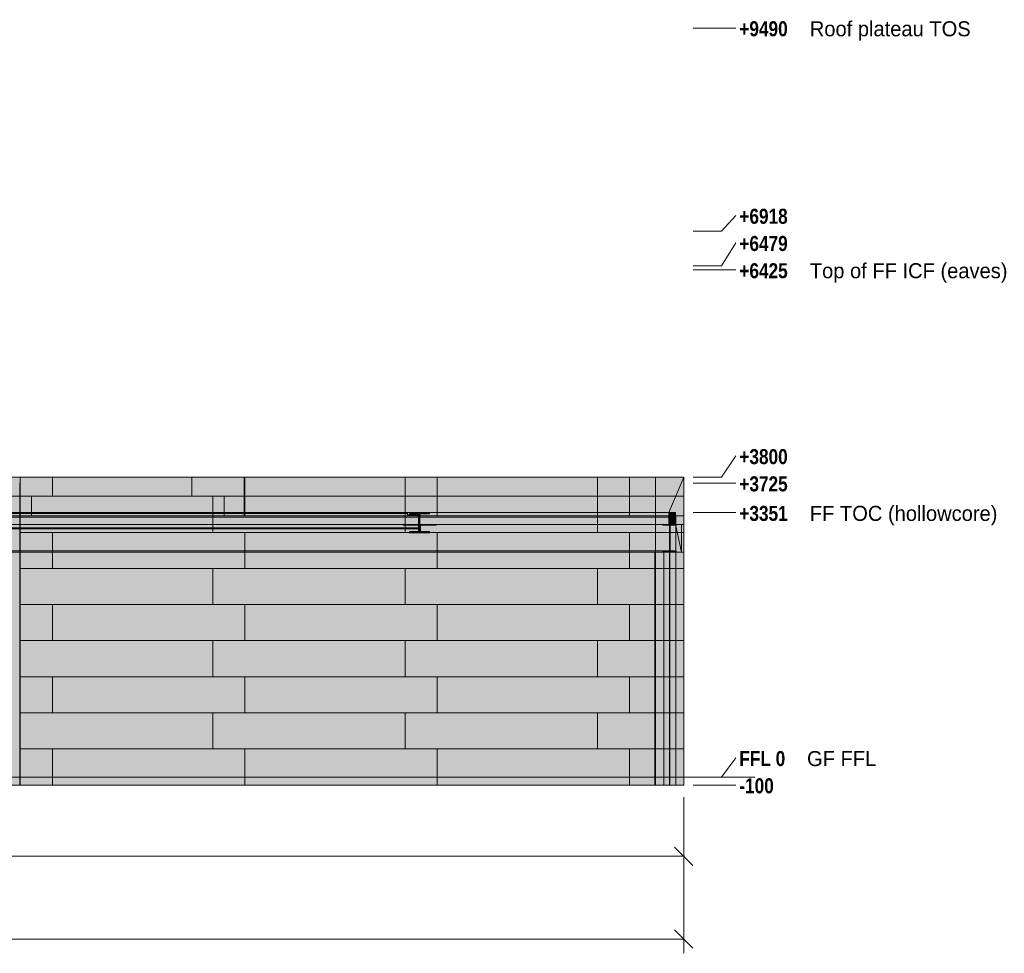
# Model space of a CAD drawing. Header units: millimetres. Extents: x -1685 to 35654, y -5139 to 9805.
# Tile 79 of 79: x 23176 to 35654, y -2232 to 9595. Entities that reach past the tile are written whole.
import ezdxf

# ---------------------------------------------------------------- set-up
doc = ezdxf.new("R2010")
doc.units = ezdxf.units.MM
doc.linetypes.add('DASHED', pattern=[1.524, 1.27, -0.254])
for name, color, linetype in [('FILL-C_9EB2DB', 7, 'Continuous'), ('FILL-EPS', 7, 'Continuous'), ('LINE-C_2E8C94', 7, 'Continuous'), ('LINE-C_337880', 7, 'Continuous'), ('LINE-INK', 7, 'Continuous'), ('LINE-STEEL', 7, 'Continuous'), ('LINE-STEEL-DASH', 7, 'DASHED'), ('LINE-TEAL_DK-DASH', 7, 'DASHED'), ('TEXT-STEEL', 7, 'Continuous')]:
    doc.layers.add(name, color=color, linetype=linetype)
doc.styles.add('OpenSansCondensed-Bold', font='OpenSansCondensed-Bold.ttf')

msp = doc.modelspace()

# ---------------------------------------------------------------- hatches: boundary and pattern name
at = {"layer": 'FILL-C_9EB2DB', "true_color": 0x9eb2db}
h = msp.add_hatch(color=9, dxfattribs=at)
h.dxf.hatch_style = 1
h.paths.add_polyline_path([(21752, 3324), (21890, 3324), (21890, 3339), (28091, 3339), (28091, 3324), (28229, 3324), (28229, 3158), (28091, 3158), (21890, 3158), (21752, 3158)])
h = msp.add_hatch(color=9, dxfattribs=at)
h.dxf.hatch_style = 1
h.paths.add_polyline_path([(21752, 3158), (21752, 3324), (21890, 3324), (21890, 3339), (28091, 3339), (28091, 3324), (28229, 3324), (28229, 3158), (28091, 3158), (21890, 3158)])
h = msp.add_hatch(color=9, dxfattribs=at)
h.dxf.hatch_style = 1
h.paths.add_polyline_path([(21752, 3324), (21890, 3324), (21890, 3339), (28091, 3339), (28091, 3324), (28229, 3324), (28229, 3158), (28091, 3158), (21890, 3158), (21752, 3158)])
h = msp.add_hatch(color=9, dxfattribs=at)
h.dxf.hatch_style = 1
h.paths.add_polyline_path([(21752, 3158), (21752, 3324), (21890, 3324), (21890, 3339), (28091, 3339), (28091, 3324), (28229, 3324), (28229, 3158), (28091, 3158), (21890, 3158)])
h = msp.add_hatch(color=9, dxfattribs=at)
h.dxf.hatch_style = 1
h.paths.add_polyline_path([(21890, 3350), (28091, 3350), (28091, 3339), (21890, 3339)])
h = msp.add_hatch(color=9, dxfattribs=at)
h.dxf.hatch_style = 1
h.paths.add_polyline_path([(21890, 3339), (21890, 3350), (28091, 3350), (28091, 3350), (28091, 3339), (21890, 3339)])
h = msp.add_hatch(color=9, dxfattribs=at)
h.dxf.hatch_style = 1
h.paths.add_polyline_path([(21890, 3350), (28091, 3350), (28091, 3339), (21890, 3339)])
h = msp.add_hatch(color=9, dxfattribs=at)
h.dxf.hatch_style = 1
h.paths.add_polyline_path([(21890, 3339), (21890, 3350), (28091, 3350), (28091, 3350), (28091, 3339), (21890, 3339)])
h = msp.add_hatch(color=9, dxfattribs=at)
h.dxf.hatch_style = 1
h.paths.add_polyline_path([(22416, 3309), (31491, 3309), (31491, 3293), (22416, 3293)])
h = msp.add_hatch(color=9, dxfattribs=at)
h.dxf.hatch_style = 1
h.paths.add_polyline_path([(22416, 3293), (22416, 3309), (31491, 3309), (31491, 3293)])
h = msp.add_hatch(color=9, dxfattribs=at)
h.dxf.hatch_style = 1
h.paths.add_polyline_path([(22416, 3293), (31491, 3293), (31491, 2865), (22416, 2865)])
h = msp.add_hatch(color=9, dxfattribs=at)
h.dxf.hatch_style = 1
h.paths.add_polyline_path([(22416, 2865), (22416, 3293), (31491, 3293), (31491, 2865)])
h = msp.add_hatch(color=9, dxfattribs=at)
h.dxf.hatch_style = 1
h.paths.add_polyline_path([(28116, 3096), (28116, 3110), (28239, 3110), (28239, 3336), (28116, 3336), (28116, 3350), (28370, 3350), (28370, 3336), (28247, 3336), (28247, 3322), (28247, 3110), (28370, 3110), (28370, 3096), (28372, 3096), (28372, 3096), (28372, 3096), (28372, 3096), (28371, 3096), (28370, 3096)])
h = msp.add_hatch(color=9, dxfattribs=at)
h.dxf.hatch_style = 1
h.paths.add_polyline_path([(28116, 3096), (28116, 3110), (28239, 3110), (28239, 3336), (28116, 3336), (28116, 3350), (28370, 3350), (28370, 3336), (28247, 3336), (28247, 3110), (28370, 3110), (28370, 3096)])
h = msp.add_hatch(color=9, dxfattribs=at)
h.dxf.hatch_style = 1
h.paths.add_polyline_path([(28116, 3110), (28239, 3110), (28239, 3322), (28247, 3322), (28247, 3110), (28370, 3110), (28370, 3096), (28372, 3096), (28372, 3096), (28372, 3096), (28371, 3096), (28370, 3096), (28116, 3096)])
h = msp.add_hatch(color=9, dxfattribs=at)
h.dxf.hatch_style = 1
h.paths.add_polyline_path([(28370, 3350), (28372, 3350), (28372, 3350), (28372, 3350), (28372, 3350)])
h = msp.add_hatch(color=9, dxfattribs=at)
h.dxf.hatch_style = 1
h.paths.add_polyline_path([(21752, 3158), (28091, 3158), (28229, 3158), (28229, 3147), (21890, 3147), (21752, 3147)])
h = msp.add_hatch(color=9, dxfattribs=at)
h.dxf.hatch_style = 1
h.paths.add_polyline_path([(21752, 3147), (21752, 3158), (21890, 3158), (28091, 3158), (28091, 3158), (28229, 3158), (28229, 3147), (28091, 3147), (21890, 3147), (21890, 3147)])
h = msp.add_hatch(color=9, dxfattribs=at)
h.dxf.hatch_style = 1
h.paths.add_polyline_path([(21752, 3158), (28091, 3158), (28229, 3158), (28229, 3147), (21890, 3147), (21752, 3147)])
h = msp.add_hatch(color=9, dxfattribs=at)
h.dxf.hatch_style = 1
h.paths.add_polyline_path([(21752, 3147), (21752, 3158), (21890, 3158), (28091, 3158), (28091, 3158), (28229, 3158), (28229, 3147), (28091, 3147), (21890, 3147), (21890, 3147)])
h = msp.add_hatch(color=9, dxfattribs=at)
h.dxf.hatch_style = 1
h.paths.add_polyline_path([(28034, 3190), (28034, 3200), (28239, 3200), (28239, 3100), (28229, 3100), (28229, 3190)])
h = msp.add_hatch(color=9, dxfattribs=at)
h.dxf.hatch_style = 1
h.paths.add_polyline_path([(28034, 3200), (28239, 3200), (28239, 3100), (28229, 3100), (28229, 3190), (28034, 3190)])
h = msp.add_hatch(color=9, dxfattribs=at)
h.dxf.hatch_style = 1
h.paths.add_polyline_path([(28247, 3200), (28452, 3200), (28452, 3190), (28257, 3190), (28257, 3100), (28247, 3100)])
h = msp.add_hatch(color=9, dxfattribs=at)
h.dxf.hatch_style = 1
h.paths.add_polyline_path([(28247, 3200), (28452, 3200), (28452, 3190), (28257, 3190), (28257, 3100), (28247, 3100)])
h = msp.add_hatch(color=9, dxfattribs=at)
h.dxf.hatch_style = 1
h.paths.add_polyline_path([(31328, 2849), (31328, 2858), (31410, 2858), (31410, 3190), (31328, 3190), (31328, 3200), (31500, 3200), (31500, 3190), (31418, 3190), (31418, 3172), (31418, 2858), (31500, 2858), (31500, 2849)])
h = msp.add_hatch(color=9, dxfattribs=at)
h.dxf.hatch_style = 1
h.paths.add_polyline_path([(31328, 2849), (31328, 2858), (31410, 2858), (31410, 3190), (31328, 3190), (31328, 3200), (31500, 3200), (31500, 3190), (31418, 3190), (31418, 2858), (31500, 2858), (31500, 2849)])
h = msp.add_hatch(color=9, dxfattribs=at)
h.dxf.hatch_style = 1
h.paths.add_polyline_path([(31328, 2858), (31410, 2858), (31410, 3172), (31418, 3172), (31418, 2858), (31500, 2858), (31500, 2849), (31328, 2849)])
h = msp.add_hatch(color=9, dxfattribs=at)
h.dxf.hatch_style = 1
h.paths.add_polyline_path([(31500, 3200), (31501, 3200), (31501, 3200), (31501, 3200)])
h = msp.add_hatch(color=9, dxfattribs=at)
h.dxf.hatch_style = 1
h.paths.add_polyline_path([(22416, 2865), (31491, 2865), (31491, 2849), (22416, 2849)])
h = msp.add_hatch(color=9, dxfattribs=at)
h.dxf.hatch_style = 1
h.paths.add_polyline_path([(22416, 2849), (22416, 2865), (31491, 2865), (31491, 2849)])
h = msp.add_hatch(color=9, dxfattribs=at)
h.dxf.hatch_style = 1
h.paths.add_polyline_path([(31338, -100), (31338, 2849), (31490, 2849), (31490, -100)])
h = msp.add_hatch(color=9, dxfattribs=at)
h.dxf.hatch_style = 1
h.paths.add_polyline_path([(31338, 2849), (31411, 2849), (31411, -100), (31338, -100)])
h = msp.add_hatch(color=9, dxfattribs=at)
h.dxf.hatch_style = 1
h.paths.add_polyline_path([(31338, -100), (31338, 2849), (31411, 2849), (31411, -100)])
h = msp.add_hatch(color=9, dxfattribs=at)
h.dxf.hatch_style = 1
h.paths.add_polyline_path([(31338, 2849), (31490, 2849), (31490, -100), (31338, -100)])
h = msp.add_hatch(color=9, dxfattribs=at)
h.dxf.hatch_style = 1
h.paths.add_polyline_path([(31417, 2849), (31490, 2849), (31490, -100), (31417, -100)])
h = msp.add_hatch(color=9, dxfattribs=at)
h.dxf.hatch_style = 1
h.paths.add_polyline_path([(31417, -100), (31417, 2849), (31490, 2849), (31490, -100)])
h = msp.add_hatch(color=9, dxfattribs=at)
h.dxf.hatch_style = 1
h.paths.add_polyline_path([(31500, 2849), (31501, 2849), (31501, 2848), (31501, 2848)])
h = msp.add_hatch(color=9, dxfattribs=at)
h.dxf.hatch_style = 1
h.paths.add_polyline_path([(31500, 2849), (31501, 2849), (31501, 2848), (31501, 2848)])
at = {"layer": 'FILL-EPS', "true_color": 0xccffff}
h = msp.add_hatch(color=7, dxfattribs=at)
h.dxf.hatch_style = 1
h.paths.add_polyline_path([(13703, 3800), (31235, 3800), (31235, 3351), (13856, 3351), (13856, 3199), (31235, 3199), (31235, -100), (13703, -100), (13703, -100), (13703, -100)])
h = msp.add_hatch(color=7, dxfattribs=at)
h.dxf.hatch_style = 1
h.paths.add_polyline_path([(13703, 3800), (31235, 3800), (31235, -100), (13703, -100)])
h = msp.add_hatch(color=7, dxfattribs=at)
h.dxf.hatch_style = 1
h.paths.add_polyline_path([(22591, 3800), (31235, 3800), (31235, 3310), (22748, 3310), (22748, -100), (22591, -100)])
h = msp.add_hatch(color=7, dxfattribs=at)
h.dxf.hatch_style = 1
h.paths.add_polyline_path([(22591, 3800), (31235, 3800), (31235, 3351), (22591, 3351)])
h = msp.add_hatch(color=7, dxfattribs=at)
h.dxf.hatch_style = 1
h.paths.add_polyline_path([(31235, 3800), (31235, 3800), (31235, 3802), (31235, 3802), (31235, 3802), (31235, 3800), (31591, 3800), (31591, 3801), (31591, 3800), (31591, 3200), (31404, 3200), (31404, 3351), (31235, 3351), (31235, 3351), (31235, 3800)])
h = msp.add_hatch(color=7, dxfattribs=at)
h.dxf.hatch_style = 1
h.paths.add_polyline_path([(31235, 3310), (31235, 3800), (31591, 3800), (31591, 3310)])
h = msp.add_hatch(color=7, dxfattribs=at)
h.dxf.hatch_style = 1
h.paths.add_polyline_path([(31235, 3351), (31235, 3800), (31591, 3800), (31404, 3351)])
h = msp.add_hatch(color=7, dxfattribs=at)
h.dxf.hatch_style = 1
h.paths.add_polyline_path([(31235, 2849), (31235, 3199), (31403, 3199), (31404, 3199), (31489, 3199), (31489, 3200), (31404, 3200), (31404, 3351), (31591, 3800), (31591, 3200), (31591, 2849)])
h = msp.add_hatch(color=7, dxfattribs=at)
h.dxf.hatch_style = 1
h.paths.add_polyline_path([(31235, 3800), (31591, 3800), (31591, -100), (31591, -102), (31591, -102), (31591, -100), (31235, -100), (31235, 3199), (31489, 3199), (31489, 3351), (31235, 3351)])
h = msp.add_hatch(color=7, dxfattribs=at)
h.dxf.hatch_style = 1
h.paths.add_polyline_path([(31235, -102), (31235, -102), (31235, 3199), (31235, 3199), (31404, 3199), (31404, 3351), (31235, 3351), (31235, 3351), (31235, 3351), (31235, 3351), (31235, 3800), (31235, 3800), (31235, 3800), (31235, 3800), (31591, 3800), (31591, -100), (31235, -100), (31235, -102), (31235, -102), (31235, -102)])
h = msp.add_hatch(color=7, dxfattribs=at)
h.dxf.hatch_style = 1
h.paths.add_polyline_path([(31235, 3800), (31591, 3800), (31591, -100), (31235, -100)])
h = msp.add_hatch(color=7, dxfattribs=at)
h.dxf.hatch_style = 1
h.paths.add_polyline_path([(31591, 3800), (31591, 3802), (31591, 3800)])
h = msp.add_hatch(color=7, dxfattribs=at)
h.dxf.hatch_style = 1
h.paths.add_polyline_path([(31591, 3801), (31591, 3801)])
h = msp.add_hatch(color=7, dxfattribs=at)
h.dxf.hatch_style = 1
h.paths.add_polyline_path([(13856, 3199), (13856, 3351), (31235, 3351), (31235, 3199)])
h = msp.add_hatch(color=7, dxfattribs=at)
h.dxf.hatch_style = 1
h.paths.add_polyline_path([(22591, 3351), (31235, 3351), (31235, 3351), (31235, 3310), (22748, 3310), (22748, 3199), (22591, 3199)])
h = msp.add_hatch(color=7, dxfattribs=at)
h.dxf.hatch_style = 1
h.paths.add_polyline_path([(31235, 3351), (31404, 3351), (31404, 3200), (31235, 3200)])
h = msp.add_hatch(color=7, dxfattribs=at)
h.dxf.hatch_style = 1
h.paths.add_polyline_path([(31235, 3199), (31235, 3351), (31404, 3351), (31404, 3199)])
h = msp.add_hatch(color=7, dxfattribs=at)
h.dxf.hatch_style = 1
h.paths.add_polyline_path([(31235, 3200), (31235, 3310), (31591, 3310), (31591, 3200)])
h = msp.add_hatch(color=7, dxfattribs=at)
h.dxf.hatch_style = 1
h.paths.add_polyline_path([(31404, 3351), (31489, 3351), (31489, 3200), (31404, 3200)])
h = msp.add_hatch(color=7, dxfattribs=at)
h.dxf.hatch_style = 1
h.paths.add_polyline_path([(31235, 3199), (31489, 3199), (31489, 3200), (31591, 3200), (31591, -100), (31591, -102), (31591, -102), (31591, -100), (31235, -100)])
h = msp.add_hatch(color=7, dxfattribs=at)
h.dxf.hatch_style = 1
h.paths.add_polyline_path([(31235, -100), (31235, 3199), (31489, 3199), (31489, 3200), (31489, 3200), (31489, 3200), (31562, 3200), (31562, 2849), (31591, 2849), (31591, -100)])
h = msp.add_hatch(color=7, dxfattribs=at)
h.dxf.hatch_style = 1
h.paths.add_polyline_path([(31235, 2849), (31235, 3199), (31489, 3199), (31489, 3200), (31591, 3200), (31591, 2849)])
h = msp.add_hatch(color=7, dxfattribs=at)
h.dxf.hatch_style = 1
h.paths.add_polyline_path([(31235, 3199), (31489, 3199), (31562, 2849), (31235, 2849)])
h = msp.add_hatch(color=7, dxfattribs=at)
h.dxf.hatch_style = 1
h.paths.add_polyline_path([(31489, 3200), (31562, 3200), (31562, 2849), (31562, 2849), (31489, 3199)])
h = msp.add_hatch(color=7, dxfattribs=at)
h.dxf.hatch_style = 1
h.paths.add_polyline_path([(31227, -100), (31227, 2849), (31235, 2849), (31235, -100)])
h = msp.add_hatch(color=7, dxfattribs=at)
h.dxf.hatch_style = 1
h.paths.add_polyline_path([(31227, 2849), (31235, 2849), (31235, -100), (31227, -100)])
h = msp.add_hatch(color=7, dxfattribs=at)
h.dxf.hatch_style = 1
h.paths.add_polyline_path([(31235, 2849), (31235, 2849), (31235, 2851), (31235, 2851), (31235, 2849), (31591, 2849), (31591, -100), (31235, -100), (31235, -100), (31235, 2849)])
h = msp.add_hatch(color=7, dxfattribs=at)
h.dxf.hatch_style = 1
h.paths.add_polyline_path([(31235, -100), (31235, 2849), (31591, 2849), (31591, -100)])
h = msp.add_hatch(color=7, dxfattribs=at)
h.dxf.hatch_style = 1
h.paths.add_polyline_path([(31235, -100), (31235, 2849), (31591, 2849), (31591, -100)])

# ---------------------------------------------------------------- linework, layer by layer
at = {"layer": 'LINE-C_2E8C94', "lineweight": 5}
for points in [[(13703, 3800), (31235, 3800), (31235, 3351), (13856, 3351), (13856, 3199), (31235, 3199), (31235, -100), (13703, -100), (13703, -100), (13703, -100)], [(13703, 3800), (31235, 3800), (31235, -100), (31235, -100), (13703, -100)], [(22591, 3800), (31235, 3800), (31235, 3800), (31235, 3310), (22748, 3310), (22748, -100), (22591, -100), (22591, -100), (22591, 3800)], [(22591, 3800), (31235, 3800), (31235, 3351), (22591, 3351)], [(31235, 3800), (31235, 3800), (31235, 3802), (31235, 3802), (31235, 3802), (31235, 3800), (31591, 3800), (31591, 3801), (31591, 3800), (31591, 3200), (31404, 3200), (31404, 3351), (31235, 3351), (31235, 3351), (31235, 3800)], [(31235, 3310), (31235, 3310), (31235, 3800), (31591, 3800), (31591, 3800), (31591, 3310)], [(31235, 3351), (31235, 3800), (31591, 3800), (31591, 3800), (31591, 3800), (31591, 3800), (31404, 3351)], [(31235, 2849), (31235, 3199), (31403, 3199), (31404, 3199), (31489, 3199), (31489, 3200), (31404, 3200), (31404, 3351), (31591, 3800), (31591, 3200), (31591, 3200), (31591, 3200), (31591, 2849)], [(31235, 3800), (31591, 3800), (31591, -100), (31591, -102), (31591, -102), (31591, -100), (31235, -100), (31235, 3199), (31489, 3199), (31489, 3351), (31235, 3351)], [(31235, -102), (31235, -102), (31235, 3199), (31235, 3199), (31404, 3199), (31404, 3351), (31235, 3351), (31235, 3351), (31235, 3351), (31235, 3351), (31235, 3800), (31235, 3800), (31235, 3800), (31235, 3800), (31591, 3800), (31591, -100), (31235, -100), (31235, -102), (31235, -102), (31235, -102)], [(31235, 3800), (31591, 3800), (31591, -100), (31235, -100)], [(31591, 3800), (31591, 3802), (31591, 3802), (31591, 3800)], [(31591, 3801), (31591, 3801), (31591, 3801)], [(13856, 3199), (13856, 3351), (31235, 3351), (31235, 3351), (31235, 3199), (13856, 3199)], [(22591, 3351), (22591, 3351), (31235, 3351), (31235, 3351), (31235, 3310), (22748, 3310), (22748, 3199), (22591, 3199), (22591, 3351)], [(31235, 3351), (31404, 3351), (31404, 3200), (31235, 3200)], [(31235, 3199), (31235, 3199), (31235, 3351), (31404, 3351), (31404, 3351), (31404, 3199)], [(31235, 3200), (31235, 3310), (31591, 3310), (31591, 3200)], [(31404, 3351), (31489, 3351), (31489, 3200), (31489, 3200), (31404, 3200)], [(31235, 3199), (31489, 3199), (31489, 3200), (31591, 3200), (31591, -100), (31591, -102), (31591, -102), (31591, -100), (31235, -100)], [(31235, -100), (31235, 3199), (31489, 3199), (31489, 3200), (31489, 3200), (31489, 3200), (31562, 3200), (31562, 2849), (31591, 2849), (31591, -100)], [(31235, 2849), (31235, 3199), (31489, 3199), (31489, 3200), (31591, 3200), (31591, 3200), (31591, 3200), (31591, 3200), (31591, 2849)], [(31235, 3199), (31489, 3199), (31562, 2849), (31235, 2849)], [(31489, 3200), (31562, 3200), (31562, 2849), (31562, 2849), (31489, 3199), (31489, 3200)], [(31227, -100), (31227, 2849), (31235, 2849), (31235, -100)], [(31227, 2849), (31235, 2849), (31235, -100), (31227, -100)], [(31235, 2849), (31235, 2849), (31235, 2851), (31235, 2851), (31235, 2849), (31591, 2849), (31591, -100), (31235, -100), (31235, -100), (31235, 2849)], [(31235, -100), (31235, -100), (31235, 2849), (31591, 2849), (31591, 2849), (31591, -100)], [(31235, -100), (31235, 2849), (31591, 2849), (31591, -100)]]:
    msp.add_lwpolyline(points, close=True, dxfattribs=at)
at = {"layer": 'LINE-C_337880', "lineweight": 5}
for p, q in [((23183, 3558), (23183, 3799)), ((23183, 3558), (23183, 3799)), ((23590, 3558), (23590, 3799)), ((23590, 3558), (23590, 3799)), ((25359, 3558), (25359, 3799)), ((25359, 3558), (25359, 3799)), ((26019, 3558), (26019, 3799)), ((26019, 3558), (26019, 3799)), ((26028, 3558), (26028, 3799)), ((26028, 3558), (26028, 3799)), ((26028, 3558), (26028, 3799)), ((26028, 3558), (26028, 3799)), ((28060, 3558), (28060, 3799)), ((28060, 3558), (28060, 3799)), ((28466, 3558), (28466, 3799)), ((28466, 3558), (28466, 3799)), ((30498, 3558), (30498, 3799)), ((30498, 3558), (30498, 3799)), ((30905, 3558), (30905, 3799)), ((30905, 3558), (30905, 3799)), ((22921, 3558), (23327, 3558)), ((22921, 3558), (23327, 3558)), ((23183, 3352), (23183, 3558)), ((23183, 3558), (23590, 3558)), ((23183, 3100), (23183, 3558)), ((23183, 3558), (23590, 3558)), ((23327, 3310), (23327, 3558)), ((23327, 3558), (25359, 3558)), ((23327, 3352), (23327, 3558)), ((23327, 3558), (25359, 3558)), ((23590, 3558), (25622, 3558)), ((23590, 3558), (25622, 3558)), ((25359, 3558), (25766, 3558)), ((25359, 3558), (25766, 3558)), ((25622, 3352), (25622, 3558)), ((25622, 3558), (26028, 3558)), ((25622, 3100), (25622, 3558)), ((25622, 3558), (26028, 3558)), ((25766, 3310), (25766, 3558)), ((25766, 3558), (26019, 3558)), ((25766, 3352), (25766, 3558)), ((25766, 3558), (26019, 3558)), ((26020, 3310), (26020, 3558)), ((26020, 3352), (26020, 3558)), ((26028, 3310), (26028, 3558)), ((26028, 3558), (28060, 3558)), ((26028, 3352), (26028, 3558)), ((26028, 3558), (28060, 3558)), ((26028, 3558), (28060, 3558)), ((26028, 3558), (28060, 3558)), ((28060, 3558), (28466, 3558)), ((28060, 3558), (28466, 3558)), ((28060, 3352), (28060, 3558)), ((28060, 3558), (28466, 3558)), ((28060, 3100), (28060, 3558)), ((28060, 3558), (28466, 3558)), ((28466, 3310), (28466, 3558)), ((28466, 3558), (30498, 3558)), ((28466, 3352), (28466, 3558)), ((28466, 3558), (30498, 3558)), ((28466, 3558), (30498, 3558)), ((28466, 3558), (30498, 3558)), ((30498, 3558), (30905, 3558)), ((30498, 3558), (30905, 3558)), ((30498, 3352), (30498, 3558)), ((30498, 3558), (30905, 3558)), ((30498, 3100), (30498, 3558)), ((30498, 3558), (30905, 3558)), ((30905, 3310), (30905, 3558)), ((30905, 3558), (31234, 3558)), ((30905, 3352), (30905, 3558)), ((30905, 3558), (31234, 3558)), ((30905, 3558), (31234, 3558)), ((30905, 3558), (31234, 3558)), ((31236, 3558), (31590, 3558)), ((31236, 3558), (31590, 3558)), ((31236, 3558), (31489, 3558)), ((31236, 3558), (31590, 3558)), ((31236, 3558), (31590, 3558)), ((31236, 3558), (31590, 3558)), ((31491, 3558), (31590, 3558)), ((23183, 3200), (23183, 3350)), ((23327, 3310), (23327, 3350)), ((25622, 3200), (25622, 3350)), ((25766, 3310), (25766, 3350)), ((26020, 3310), (26020, 3350)), ((26028, 3310), (26028, 3350)), ((28060, 3200), (28060, 3350)), ((28466, 3310), (28466, 3350)), ((30498, 3200), (30498, 3350)), ((30905, 3310), (30905, 3350)), ((23183, 3100), (23183, 3198)), ((25622, 3100), (25622, 3198)), ((28060, 3100), (28060, 3198)), ((30498, 3100), (30498, 3198)), ((23183, 2643), (23183, 3100)), ((23183, 3100), (23590, 3100)), ((23183, 2643), (23183, 3100)), ((23183, 3100), (23590, 3100)), ((23590, 2643), (23590, 3100)), ((23590, 3100), (25622, 3100)), ((23590, 2643), (23590, 3100)), ((23590, 3100), (25622, 3100)), ((25622, 3100), (26028, 3100)), ((25622, 3100), (26028, 3100)), ((26028, 2643), (26028, 3100)), ((26028, 3100), (28060, 3100)), ((26028, 2643), (26028, 3100)), ((26028, 3100), (28060, 3100)), ((28060, 3100), (28466, 3100)), ((28060, 3100), (28466, 3100)), ((28466, 2643), (28466, 3100)), ((28466, 3100), (30498, 3100)), ((28466, 2643), (28466, 3100)), ((28466, 3100), (30498, 3100)), ((30498, 3100), (30905, 3100)), ((30498, 3100), (30905, 3100)), ((30905, 2643), (30905, 3100)), ((30905, 3100), (31234, 3100)), ((30905, 2643), (30905, 3100)), ((30905, 3100), (31234, 3100)), ((31236, 3100), (31590, 3100)), ((31236, 3100), (31590, 3100)), ((31236, 3100), (31590, 3100)), ((31236, 3100), (31590, 3100)), ((31236, 3100), (31590, 3100)), ((31236, 3100), (31590, 3100)), ((23183, 2186), (23183, 2643)), ((23183, 2643), (23590, 2643)), ((23183, 2186), (23183, 2643)), ((23183, 2643), (23590, 2643)), ((23590, 2643), (25622, 2643)), ((23590, 2643), (25622, 2643)), ((25622, 2186), (25622, 2643)), ((25622, 2643), (26028, 2643)), ((25622, 2186), (25622, 2643)), ((25622, 2643), (26028, 2643)), ((26028, 2643), (28060, 2643)), ((26028, 2643), (28060, 2643)), ((28060, 2186), (28060, 2643)), ((28060, 2643), (28466, 2643)), ((28060, 2186), (28060, 2643)), ((28060, 2643), (28466, 2643)), ((28466, 2643), (30498, 2643)), ((28466, 2643), (30498, 2643)), ((30498, 2186), (30498, 2643)), ((30498, 2643), (30905, 2643)), ((30498, 2186), (30498, 2643)), ((30498, 2643), (30905, 2643)), ((30905, 2643), (31234, 2643)), ((30905, 2643), (31234, 2643)), ((31236, 2643), (31590, 2643)), ((31236, 2643), (31590, 2643)), ((31236, 2643), (31590, 2643)), ((31236, 2643), (31590, 2643)), ((31236, 2643), (31590, 2643)), ((31236, 2643), (31590, 2643)), ((31236, 2643), (31590, 2643)), ((31236, 2643), (31590, 2643)), ((23183, 1729), (23183, 2186)), ((23183, 2186), (23590, 2186)), ((23183, 1729), (23183, 2186)), ((23183, 2186), (23590, 2186)), ((23590, 1729), (23590, 2186)), ((23590, 2186), (25622, 2186)), ((23590, 1729), (23590, 2186)), ((23590, 2186), (25622, 2186)), ((25622, 2186), (26028, 2186)), ((25622, 2186), (26028, 2186)), ((26028, 1729), (26028, 2186)), ((26028, 2186), (28060, 2186)), ((26028, 1729), (26028, 2186)), ((26028, 2186), (28060, 2186)), ((28060, 2186), (28466, 2186)), ((28060, 2186), (28466, 2186)), ((28466, 1729), (28466, 2186)), ((28466, 2186), (30498, 2186)), ((28466, 1729), (28466, 2186)), ((28466, 2186), (30498, 2186)), ((30498, 2186), (30905, 2186)), ((30498, 2186), (30905, 2186)), ((30905, 1729), (30905, 2186)), ((30905, 2186), (31234, 2186)), ((30905, 1729), (30905, 2186)), ((30905, 2186), (31234, 2186)), ((31236, 2186), (31590, 2186)), ((31236, 2186), (31590, 2186)), ((31236, 2186), (31590, 2186)), ((31236, 2186), (31590, 2186)), ((31236, 2186), (31590, 2186)), ((31236, 2186), (31590, 2186)), ((31236, 2186), (31590, 2186)), ((31236, 2186), (31590, 2186)), ((23183, 1272), (23183, 1729)), ((23183, 1729), (23590, 1729)), ((23183, 1272), (23183, 1729)), ((23183, 1729), (23590, 1729)), ((23590, 1729), (25622, 1729)), ((23590, 1729), (25622, 1729)), ((25622, 1272), (25622, 1729)), ((25622, 1729), (26028, 1729)), ((25622, 1272), (25622, 1729)), ((25622, 1729), (26028, 1729)), ((26028, 1729), (28060, 1729)), ((26028, 1729), (28060, 1729)), ((28060, 1272), (28060, 1729)), ((28060, 1729), (28466, 1729)), ((28060, 1272), (28060, 1729)), ((28060, 1729), (28466, 1729)), ((28466, 1729), (30498, 1729)), ((28466, 1729), (30498, 1729)), ((30498, 1272), (30498, 1729)), ((30498, 1729), (30905, 1729)), ((30498, 1272), (30498, 1729)), ((30498, 1729), (30905, 1729)), ((30905, 1729), (31234, 1729)), ((30905, 1729), (31234, 1729)), ((31236, 1729), (31590, 1729)), ((31236, 1729), (31590, 1729)), ((31236, 1729), (31590, 1729)), ((31236, 1729), (31590, 1729)), ((31236, 1729), (31590, 1729)), ((31236, 1729), (31590, 1729)), ((31236, 1729), (31590, 1729)), ((31236, 1729), (31590, 1729)), ((23183, 814), (23183, 1272)), ((23183, 1272), (23590, 1272)), ((23183, 814), (23183, 1272)), ((23183, 1272), (23590, 1272)), ((23590, 814), (23590, 1272)), ((23590, 1272), (25622, 1272)), ((23590, 814), (23590, 1272)), ((23590, 1272), (25622, 1272)), ((25622, 1272), (26028, 1272)), ((25622, 1272), (26028, 1272)), ((26028, 814), (26028, 1272)), ((26028, 1272), (28060, 1272)), ((26028, 814), (26028, 1272)), ((26028, 1272), (28060, 1272)), ((28060, 1272), (28466, 1272)), ((28060, 1272), (28466, 1272)), ((28466, 814), (28466, 1272)), ((28466, 1272), (30498, 1272)), ((28466, 814), (28466, 1272)), ((28466, 1272), (30498, 1272)), ((30498, 1272), (30905, 1272)), ((30498, 1272), (30905, 1272)), ((30905, 814), (30905, 1272)), ((30905, 1272), (31234, 1272)), ((30905, 814), (30905, 1272)), ((30905, 1272), (31234, 1272)), ((31236, 1272), (31590, 1272)), ((31236, 1272), (31590, 1272)), ((31236, 1272), (31590, 1272)), ((31236, 1272), (31590, 1272)), ((31236, 1272), (31590, 1272)), ((31236, 1272), (31590, 1272)), ((31236, 1272), (31590, 1272)), ((31236, 1272), (31590, 1272)), ((23183, 357), (23183, 814)), ((23183, 814), (23590, 814)), ((23183, 357), (23183, 814)), ((23183, 814), (23590, 814)), ((23590, 814), (25622, 814)), ((23590, 814), (25622, 814)), ((25622, 357), (25622, 814)), ((25622, 814), (26028, 814)), ((25622, 357), (25622, 814)), ((25622, 814), (26028, 814)), ((26028, 814), (28060, 814)), ((26028, 814), (28060, 814)), ((28060, 357), (28060, 814)), ((28060, 814), (28466, 814)), ((28060, 357), (28060, 814)), ((28060, 814), (28466, 814)), ((28466, 814), (30498, 814)), ((28466, 814), (30498, 814)), ((30498, 357), (30498, 814)), ((30498, 814), (30905, 814)), ((30498, 357), (30498, 814)), ((30498, 814), (30905, 814)), ((30905, 814), (31234, 814)), ((30905, 814), (31234, 814)), ((31236, 814), (31590, 814)), ((31236, 814), (31590, 814)), ((31236, 814), (31590, 814)), ((31236, 814), (31590, 814)), ((31236, 814), (31590, 814)), ((31236, 814), (31590, 814)), ((31236, 814), (31590, 814)), ((31236, 814), (31590, 814)), ((23183, -99), (23183, 357)), ((23183, 357), (23590, 357)), ((23183, -99), (23183, 357)), ((23183, 357), (23590, 357)), ((23590, -99), (23590, 357)), ((23590, 357), (25622, 357)), ((23590, -99), (23590, 357)), ((23590, 357), (25622, 357)), ((25622, 357), (26028, 357)), ((25622, 357), (26028, 357)), ((26028, -99), (26028, 357)), ((26028, 357), (28060, 357)), ((26028, -99), (26028, 357)), ((26028, 357), (28060, 357)), ((28060, 357), (28466, 357)), ((28060, 357), (28466, 357)), ((28466, -99), (28466, 357)), ((28466, 357), (30498, 357)), ((28466, -99), (28466, 357)), ((28466, 357), (30498, 357)), ((30498, 357), (30905, 357)), ((30498, 357), (30905, 357)), ((30905, -99), (30905, 357)), ((30905, 357), (31234, 357)), ((30905, -99), (30905, 357)), ((30905, 357), (31234, 357)), ((31236, 357), (31590, 357)), ((31236, 357), (31590, 357)), ((31236, 357), (31590, 357)), ((31236, 357), (31590, 357)), ((31236, 357), (31590, 357)), ((31236, 357), (31590, 357)), ((31236, 357), (31590, 357)), ((31236, 357), (31590, 357))]:
    msp.add_line(p, q, dxfattribs=at)
at = {"layer": 'LINE-INK', "lineweight": 5}
for p, q in [((31591, -252), (31591, -1182)), ((31591, -252), (31591, -2232)), ((31474, -885), (31708, -1118)), ((-35, -1002), (31591, -1002)), ((31474, -1935), (31708, -2168)), ((-35, -2052), (31591, -2052))]:
    msp.add_line(p, q, dxfattribs=at)
at = {"layer": 'LINE-STEEL', "lineweight": 5}
for p, q in [((31711, 9490), (32071, 9490)), ((32071, 9490), (32251, 9490)), ((32071, 6918), (32251, 7115)), ((31711, 6918), (32071, 6918)), ((32071, 6479), (32251, 6770)), ((31711, 6479), (32071, 6479)), ((31711, 6425), (32071, 6425)), ((32071, 6425), (32251, 6425)), ((32071, 3800), (32251, 4070)), ((31711, 3800), (32071, 3800)), ((31711, 3725), (32071, 3725)), ((32071, 3725), (32251, 3725)), ((31711, 3351), (32071, 3351)), ((32071, 3351), (32251, 3351)), ((32071, 0), (32251, 245)), ((31711, 0), (32071, 0)), ((31711, -100), (32071, -100)), ((32071, -100), (32251, -100))]:
    msp.add_line(p, q, dxfattribs=at)
for points in [[(21752, 3324), (21890, 3324), (21890, 3339), (21890, 3339), (28091, 3339), (28091, 3324), (28229, 3324), (28229, 3158), (28229, 3158), (28091, 3158), (28091, 3158), (21890, 3158), (21752, 3158), (21752, 3324)], [(21752, 3158), (21752, 3158), (21752, 3324), (21890, 3324), (21890, 3339), (28091, 3339), (28091, 3339), (28091, 3324), (28229, 3324), (28229, 3324), (28229, 3158), (28091, 3158), (21890, 3158), (21890, 3158)], [(21752, 3324), (21890, 3324), (21890, 3339), (21890, 3339), (28091, 3339), (28091, 3324), (28229, 3324), (28229, 3158), (28229, 3158), (28091, 3158), (28091, 3158), (21890, 3158), (21752, 3158), (21752, 3324)], [(21752, 3158), (21752, 3158), (21752, 3324), (21890, 3324), (21890, 3339), (28091, 3339), (28091, 3339), (28091, 3324), (28229, 3324), (28229, 3324), (28229, 3158), (28091, 3158), (21890, 3158), (21890, 3158)], [(21890, 3350), (28091, 3350), (28091, 3339), (21890, 3339)], [(21890, 3339), (21890, 3350), (28091, 3350), (28091, 3350), (28091, 3339), (21890, 3339)], [(21890, 3350), (28091, 3350), (28091, 3339), (21890, 3339)], [(21890, 3339), (21890, 3350), (28091, 3350), (28091, 3350), (28091, 3339), (21890, 3339)], [(22416, 3309), (31491, 3309), (31491, 3293), (22416, 3293)], [(22416, 3293), (22416, 3309), (31491, 3309), (31491, 3293)], [(22416, 3293), (31491, 3293), (31491, 2865), (22416, 2865)], [(22416, 2865), (22416, 3293), (31491, 3293), (31491, 2865)], [(28116, 3096), (28116, 3110), (28239, 3110), (28239, 3336), (28116, 3336), (28116, 3350), (28370, 3350), (28370, 3336), (28247, 3336), (28247, 3322), (28247, 3110), (28370, 3110), (28370, 3096), (28372, 3096), (28372, 3096), (28372, 3096), (28372, 3096), (28371, 3096), (28370, 3096)], [(28116, 3096), (28116, 3110), (28239, 3110), (28239, 3336), (28116, 3336), (28116, 3350), (28370, 3350), (28370, 3336), (28247, 3336), (28247, 3110), (28370, 3110), (28370, 3096)], [(28116, 3110), (28239, 3110), (28239, 3322), (28239, 3322), (28239, 3322), (28239, 3322), (28247, 3322), (28247, 3110), (28370, 3110), (28370, 3096), (28372, 3096), (28372, 3096), (28372, 3096), (28371, 3096), (28370, 3096), (28116, 3096)], [(28370, 3350), (28372, 3350), (28372, 3350), (28372, 3350), (28372, 3350)], [(21752, 3158), (21752, 3158), (21752, 3158), (28091, 3158), (28091, 3158), (28091, 3158), (28229, 3158), (28229, 3147), (28229, 3147), (28229, 3147), (21890, 3147), (21890, 3147), (21890, 3147), (21752, 3147)], [(21752, 3147), (21752, 3147), (21752, 3158), (21890, 3158), (21890, 3158), (21890, 3158), (28091, 3158), (28091, 3158), (28229, 3158), (28229, 3158), (28229, 3158), (28229, 3147), (28091, 3147), (28091, 3147), (28091, 3147), (21890, 3147), (21890, 3147), (21752, 3147)], [(21752, 3158), (21752, 3158), (21752, 3158), (28091, 3158), (28091, 3158), (28091, 3158), (28229, 3158), (28229, 3147), (28229, 3147), (28229, 3147), (21890, 3147), (21890, 3147), (21890, 3147), (21752, 3147)], [(21752, 3147), (21752, 3147), (21752, 3158), (21890, 3158), (21890, 3158), (21890, 3158), (28091, 3158), (28091, 3158), (28229, 3158), (28229, 3158), (28229, 3158), (28229, 3147), (28091, 3147), (28091, 3147), (28091, 3147), (21890, 3147), (21890, 3147), (21752, 3147)], [(28034, 3190), (28034, 3200), (28239, 3200), (28239, 3100), (28229, 3100), (28229, 3190)], [(28034, 3200), (28034, 3200), (28239, 3200), (28239, 3100), (28229, 3100), (28229, 3190), (28034, 3190)], [(28247, 3200), (28452, 3200), (28452, 3200), (28452, 3190), (28257, 3190), (28257, 3100), (28247, 3100), (28247, 3200)], [(28247, 3200), (28452, 3200), (28452, 3200), (28452, 3190), (28257, 3190), (28257, 3100), (28247, 3100)], [(31328, 2849), (31328, 2858), (31328, 2858), (31410, 2858), (31410, 3190), (31328, 3190), (31328, 3200), (31500, 3200), (31500, 3200), (31500, 3200), (31500, 3190), (31418, 3190), (31418, 3172), (31418, 3172), (31418, 2858), (31500, 2858), (31500, 2849)], [(31328, 2849), (31328, 2858), (31410, 2858), (31410, 3190), (31328, 3190), (31328, 3190), (31328, 3200), (31500, 3200), (31500, 3190), (31418, 3190), (31418, 2858), (31500, 2858), (31500, 2849)], [(31328, 2858), (31328, 2858), (31410, 2858), (31410, 3172), (31410, 3172), (31418, 3172), (31418, 2858), (31500, 2858), (31500, 2849), (31328, 2849)], [(31500, 3200), (31501, 3200), (31501, 3200), (31501, 3200)], [(22416, 2865), (31491, 2865), (31491, 2849), (22416, 2849)], [(22416, 2849), (22416, 2865), (31491, 2865), (31491, 2849)], [(31338, -100), (31338, -100), (31338, 2849), (31490, 2849), (31490, 2849), (31490, -100)], [(31338, 2849), (31411, 2849), (31411, -100), (31411, -100), (31338, -100)], [(31338, -100), (31338, -100), (31338, 2849), (31411, 2849), (31411, -100)], [(31338, 2849), (31490, 2849), (31490, -100), (31490, -100), (31338, -100), (31338, 2849)], [(31417, 2849), (31490, 2849), (31490, -100), (31490, -100), (31417, -100)], [(31417, -100), (31417, -100), (31417, 2849), (31490, 2849), (31490, -100)], [(31500, 2849), (31501, 2849), (31501, 2848), (31501, 2848)], [(31500, 2849), (31501, 2849), (31501, 2848), (31501, 2848)]]:
    msp.add_lwpolyline(points, close=True, dxfattribs=at)
at = {"layer": 'LINE-STEEL-DASH', "lineweight": 5}
msp.add_line((-935, 0), (32491, 0), dxfattribs=at)
msp.add_lwpolyline([(22410, 3350), (28091, 3350), (28091, 3350), (28091, 3339), (28091, 3324), (28229, 3324), (28229, 3324), (28229, 3309), (28239, 3309), (28239, 3322), (28239, 3322), (28239, 3322), (28239, 3336), (28116, 3336), (28116, 3350), (28370, 3350), (28370, 3336), (28247, 3336), (28247, 3322), (28247, 3309), (31491, 3309), (31491, 3293), (31491, 3200), (31500, 3200), (31500, 3200), (31500, 3200), (31500, 3190), (31491, 3190), (31491, 2865), (31491, 2858), (31500, 2858), (31500, 2849), (31490, 2849), (31490, -100), (31490, -100), (31490, -100), (31417, -100), (31411, -100), (31338, -100), (31338, -100), (31338, -100), (31338, 2849), (31328, 2849), (31328, 2849), (22499, 2849)], dxfattribs=at)
for points in [[(28370, 3350), (28372, 3350), (28372, 3350), (28372, 3350), (28372, 3350)], [(31501, 3200), (31501, 3200), (31500, 3200), (31501, 3200)], [(31501, 2848), (31501, 2848), (31500, 2849), (31501, 2849)]]:
    msp.add_lwpolyline(points, close=True, dxfattribs=at)
at = {"layer": 'LINE-TEAL_DK-DASH', "lineweight": 5}
for p, q in [((23178, 3352), (23178, 3725)), ((23178, -99), (23178, 3725)), ((26023, 3310), (26023, 3558)), ((26023, 3352), (26023, 3558)), ((23178, 3200), (23178, 3350)), ((26023, 3310), (26023, 3350)), ((23178, -99), (23178, 3198))]:
    msp.add_line(p, q, dxfattribs=at)

# ---------------------------------------------------------------- texts
at = {"layer": 'TEXT-STEEL', "style": 'OpenSansCondensed-Bold'}
for s, p in [('+9490', (32296, 9385)), ('+6918', (32296, 7010)), ('+6479', (32296, 6665)), ('+6425', (32296, 6320)), ('+3800', (32296, 3965)), ('+3725', (32296, 3620)), ('+3351', (32296, 3246)), ('FFL 0', (32296, 140)), ('-100', (32296, -205))]:
    msp.add_text(s, height=190.5, dxfattribs=at).set_placement(p)
at = {"layer": 'TEXT-STEEL'}
for s, p in [('Roof plateau TOS', (33189, 9385)), ('Top of FF ICF (eaves)', (33189, 6320)), ('FF TOC (hollowcore)', (33189, 3246)), ('GF FFL', (33154, 140))]:
    msp.add_text(s, height=190.5, dxfattribs=at).set_placement(p)

doc.saveas('drawing.dxf')
